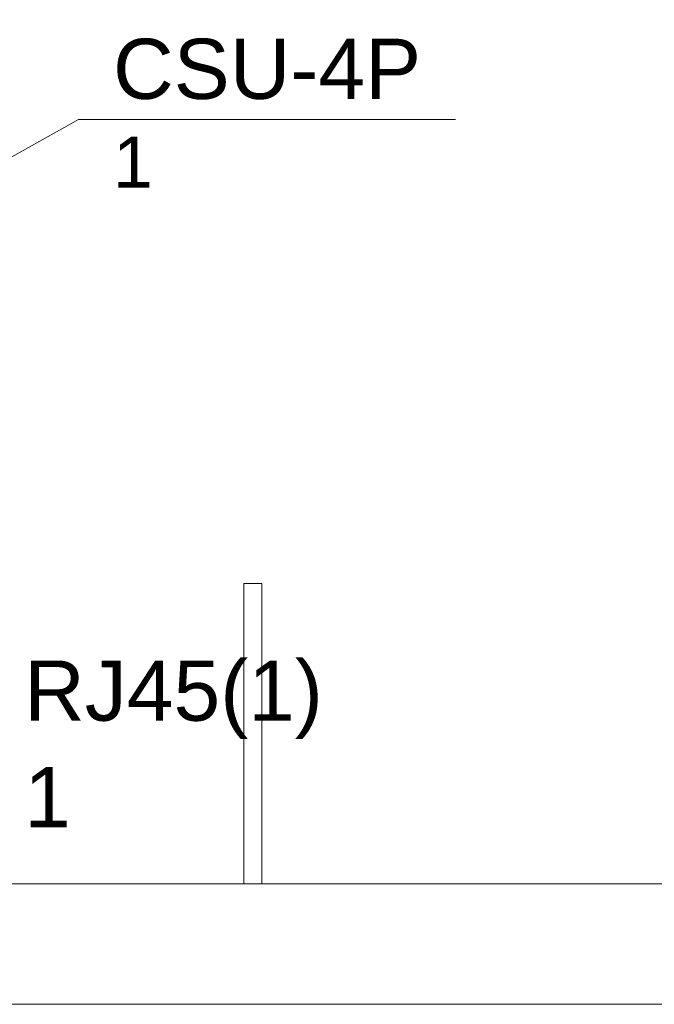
# Model space of a CAD drawing. Header units: millimetres. Extents: x 4476663 to 4477054, y -30323851 to -30323414.
# Tile 226 of 256: x 4476923.49 to 4476925.61, y -30323536.99 to -30323533.72. Entities that reach past the tile are written whole.
import ezdxf

# ---------------------------------------------------------------- set-up
doc = ezdxf.new("R2010")
doc.units = ezdxf.units.MM
doc.linetypes.add('NULL', pattern=[0])
for name, color, linetype, lineweight in [('CE-Textos fios', 7, 'Continuous', 9), ('IFC-Parede padrão-Contorno', 44, 'Continuous', 5), ('IFC-Parede-Contorno', 42, 'Continuous', 5), ('Textos', 7, 'Continuous', 9)]:
    doc.layers.add(name, color=color, linetype=linetype, lineweight=lineweight)
doc.styles.add('ARIAL', font='arial.ttf')

msp = doc.modelspace()

# ---------------------------------------------------------------- linework, layer by layer
at = {"layer": 'CE-Textos fios'}
for p, q in [((4476922.5548, -30323534.6804), (4476923.6911, -30323534.0476)), ((4476923.6911, -30323534.0476), (4476924.9445, -30323534.0476))]:
    msp.add_line(p, q, dxfattribs=at)
at = {"layer": 'IFC-Parede padrão-Contorno', "color": 8, "lineweight": 5}
for p, q in [((4476924.2407, -30323536.587), (4476924.2407, -30323535.5893)), ((4476924.2407, -30323535.5893), (4476924.3007, -30323535.5893)), ((4476924.3007, -30323536.587), (4476924.3007, -30323535.5893))]:
    msp.add_line(p, q, dxfattribs=at)
at = {"layer": 'IFC-Parede-Contorno', "color": 8, "lineweight": 5}
for p, q in [((4476922.6507, -30323536.587), (4476927.7106, -30323536.587)), ((4476922.5905, -30323536.987), (4476927.6108, -30323536.987))]:
    msp.add_line(p, q, dxfattribs=at)

# ---------------------------------------------------------------- texts
at = {"layer": 'CE-Textos fios', "linetype": 'NULL', "attachment_point": 7, "line_spacing_factor": 0.6, "style": 'ARIAL'}
for s, insert, char_height, width in [('CSU-4P', (4476923.8054, -30323533.9816), 0.2, 2.049695), ('1', (4476923.8054, -30323534.2737), 0.17, 0.26407)]:
    msp.add_mtext(s, dxfattribs=dict(at, insert=insert, char_height=char_height, width=width))
at = {"layer": 'Textos', "linetype": 'NULL', "char_height": 0.2, "attachment_point": 7, "line_spacing_factor": 0.6, "style": 'ARIAL'}
for s, insert, width in [('RJ45(1)', (4476923.5097, -30323536.105), 1.987195), ('1', (4476923.5097, -30323536.399), 0.310671)]:
    msp.add_mtext(s, dxfattribs=dict(at, insert=insert, width=width))

doc.saveas('drawing.dxf')
